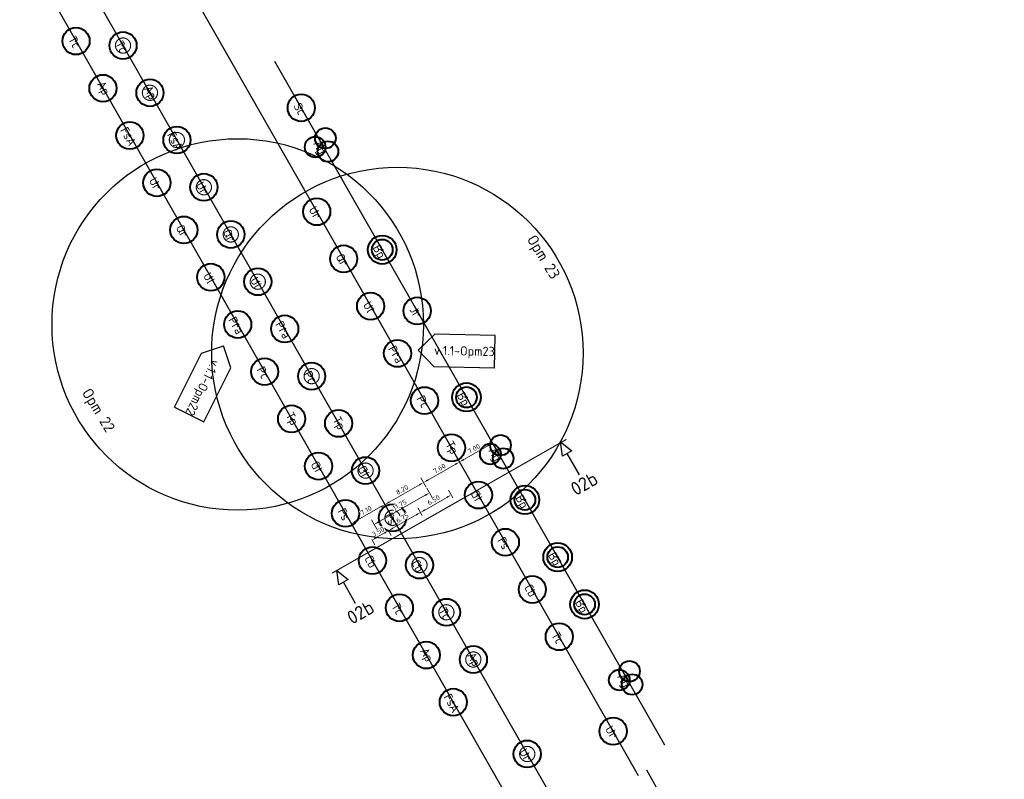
# Model space of a CAD drawing. Header units: metres. Extents: x 149234 to 159511, y 484155 to 486733.
# Tile 13 of 90: x 149510 to 149691, y 486096 to 486236. Entities that reach past the tile are written whole.
import ezdxf
from ezdxf.enums import TextEntityAlignment as Align

# ---------------------------------------------------------------- set-up
doc = ezdxf.new("R2010")
doc.units = ezdxf.units.M
doc.linetypes.add('AM-AS', pattern=[16, 10, -2, 2, -2])
doc.layers.get('0').update_dxf_attribs({"lineweight": 25})
doc.layers.get('Defpoints').update_dxf_attribs({"color": 211, "lineweight": 25})
doc.layers.add('N-WE-GR-BOOM-S', color=7, linetype='Continuous', lineweight=40, true_color=0x009900)
for name, color, linetype, lineweight in [('N-WE-GR-BOOM-T18', 10, 'Continuous', 18), ('X-XX-AL-M', 7, 'Continuous', 18), ('X-XX-AL-VERWIJZING-S', 7, 'Continuous', 25)]:
    doc.layers.add(name, color=color, linetype=linetype, lineweight=lineweight)
doc.styles.add('NLCS-ISO', font='NLCS-ISO.ttf')
doc.styles.add('NLCS-ISO-M500-T18', font='NLCS-ISO.ttf')
doc.styles.add('NLCS-ISO-M500-T25', font='NLCS-ISO.ttf')
doc.dimstyles.new('NLCS-M500-T18-PIJL-X_L2_H1', dxfattribs={"dimscale": 0.5, "dimtxt": 1.8, "dimasz": 1.8, "dimexe": 2, "dimexo": 2, "dimgap": 0.7, "dimtad": 1, "dimzin": 0, "dimdsep": 46, "dimtxsty": 'NLCS-ISO-M500-T18', "dimcen": 0, "dimdle": 2, "dimclrd": 256, "dimclre": 256, "dimclrt": 256, "dimadec": 1, "dimazin": 0, "dimtfac": 1, "dimtofl": 0, "dimtmove": 1, "dimatfit": 0, "dimfxl": 2, "dimfxlon": 1, "dimtfill": 1, "dimtfillclr": 254, "dimtolj": 1, "dimtzin": 0, "dimlwd": 18, "dimlwe": 18, "dimarcsym": 0})

# ---------------------------------------------------------------- blocks, each defined once
blk = doc.blocks.new('SAL-VERWIJZING_DOORSNEDE_BOVEN-SO')
for p, q in [((-2, 9), (0, 14)), ((0, 14), (2, 9)), ((2, 9), (-2, 9)), ((0, 0), (0, 9))]:
    blk.add_line(p, q)
at = {"lineweight": 50, "style": 'NLCS-ISO'}
blk.add_attdef('...', text='', height=5, dxfattribs=at).set_placement((-0.05, -1.19), align=Align.TOP_CENTER)
blk = doc.blocks.new('*U510')
blk.add_circle((0, 0), 5)
at = {"color": 0}
blk.add_circle((0, 0), 0.15, dxfattribs=at)
at = {"layer": 'Defpoints'}
blk.add_line((-2.01, 0), (2.01, 0), dxfattribs=at)
at = {"layer": 'N-WE-GR-BOOM-T18', "insert": (0, -2.3), "char_height": 3.2, "attachment_point": 8, "style": 'NLCS-ISO-M500-T18'}
blk.add_mtext_dynamic_manual_height_columns('Tc', width=4.7343, gutter_width=9, heights=[0], dxfattribs=at)
blk = doc.blocks.new('*U500')
blk.add_circle((0, 0), 5)
at = {"color": 0}
blk.add_circle((0, 0), 0.15, dxfattribs=at)
at = {"layer": 'Defpoints'}
blk.add_line((-2.01, 0), (2.01, 0), dxfattribs=at)
at = {"layer": 'N-WE-GR-BOOM-T18', "insert": (0, -2.3), "char_height": 3.2, "attachment_point": 8, "style": 'NLCS-ISO-M500-T18'}
blk.add_mtext_dynamic_manual_height_columns('Ap', width=4.7343, gutter_width=9, heights=[0], dxfattribs=at)
blk = doc.blocks.new('*U501')
blk.add_circle((0, 0), 5)
at = {"color": 0}
blk.add_circle((0, 0), 0.15, dxfattribs=at)
at = {"layer": 'Defpoints'}
blk.add_line((-2.01, 0), (2.01, 0), dxfattribs=at)
at = {"layer": 'N-WE-GR-BOOM-T18', "insert": (0, -2.3), "char_height": 3.2, "attachment_point": 8, "style": 'NLCS-ISO-M500-T18'}
blk.add_mtext_dynamic_manual_height_columns('FsA', width=4.7343, gutter_width=9, heights=[0], dxfattribs=at)
blk = doc.blocks.new('*U503')
blk.add_circle((0, 0), 5)
at = {"color": 0}
blk.add_circle((0, 0), 0.15, dxfattribs=at)
at = {"layer": 'Defpoints'}
blk.add_line((-2.01, 0), (2.01, 0), dxfattribs=at)
at = {"layer": 'N-WE-GR-BOOM-T18', "insert": (0, -2.3), "char_height": 3.2, "attachment_point": 8, "style": 'NLCS-ISO-M500-T18'}
blk.add_mtext_dynamic_manual_height_columns('Ur', width=4.7343, gutter_width=9, heights=[0], dxfattribs=at)
blk = doc.blocks.new('*U504')
blk.add_circle((0, 0), 5)
at = {"color": 0}
blk.add_circle((0, 0), 0.15, dxfattribs=at)
at = {"layer": 'Defpoints'}
blk.add_line((-2.01, 0), (2.01, 0), dxfattribs=at)
at = {"layer": 'N-WE-GR-BOOM-T18', "insert": (0, -2.3), "char_height": 3.2, "attachment_point": 8, "style": 'NLCS-ISO-M500-T18'}
blk.add_mtext_dynamic_manual_height_columns('Qr', width=4.7343, gutter_width=9, heights=[0], dxfattribs=at)
blk = doc.blocks.new('*U505')
blk.add_circle((0, 0), 5)
at = {"color": 0}
blk.add_circle((0, 0), 0.15, dxfattribs=at)
at = {"layer": 'Defpoints'}
blk.add_line((-2.01, 0), (2.01, 0), dxfattribs=at)
at = {"layer": 'N-WE-GR-BOOM-T18', "insert": (0, -2.3), "char_height": 3.2, "attachment_point": 8, "style": 'NLCS-ISO-M500-T18'}
blk.add_mtext_dynamic_manual_height_columns('Ul', width=4.7343, gutter_width=9, heights=[0], dxfattribs=at)
blk = doc.blocks.new('*U595')
blk.add_circle((0, 0), 5)
at = {"color": 0}
blk.add_circle((0, 0), 0.15, dxfattribs=at)
at = {"layer": 'Defpoints'}
blk.add_line((-2.01, 0), (2.01, 0), dxfattribs=at)
at = {"layer": 'N-WE-GR-BOOM-T18', "insert": (0, -2.3), "char_height": 3.2, "attachment_point": 8, "style": 'NLCS-ISO-M500-T18'}
blk.add_mtext_dynamic_manual_height_columns('Pra', width=4.7343, gutter_width=9, heights=[0], dxfattribs=at)
blk = doc.blocks.new('*U506')
blk.add_circle((0, 0), 5)
at = {"color": 0}
blk.add_circle((0, 0), 0.15, dxfattribs=at)
at = {"layer": 'Defpoints'}
blk.add_line((-2.01, 0), (2.01, 0), dxfattribs=at)
at = {"layer": 'N-WE-GR-BOOM-T18', "insert": (0, -2.3), "char_height": 3.2, "attachment_point": 8, "style": 'NLCS-ISO-M500-T18'}
blk.add_mtext_dynamic_manual_height_columns('Pc', width=4.7343, gutter_width=9, heights=[0], dxfattribs=at)
blk = doc.blocks.new('*U511')
blk.add_circle((0, 0), 5)
at = {"color": 0}
blk.add_circle((0, 0), 0.15, dxfattribs=at)
at = {"layer": 'Defpoints'}
blk.add_line((-2.01, 0), (2.01, 0), dxfattribs=at)
at = {"layer": 'N-WE-GR-BOOM-T18', "insert": (0, -2.3), "char_height": 3.2, "attachment_point": 8, "style": 'NLCS-ISO-M500-T18'}
blk.add_mtext_dynamic_manual_height_columns('Tp', width=4.7343, gutter_width=9, heights=[0], dxfattribs=at)
blk = doc.blocks.new('*U508')
blk.add_circle((0, 0), 5)
at = {"color": 0}
blk.add_circle((0, 0), 0.15, dxfattribs=at)
at = {"layer": 'Defpoints'}
blk.add_line((-2.01, 0), (2.01, 0), dxfattribs=at)
at = {"layer": 'N-WE-GR-BOOM-T18', "insert": (0, -2.3), "char_height": 3.2, "attachment_point": 8, "style": 'NLCS-ISO-M500-T18'}
blk.add_mtext_dynamic_manual_height_columns('Gt', width=4.7343, gutter_width=9, heights=[0], dxfattribs=at)
blk = doc.blocks.new('*U502')
blk.add_circle((0, 0), 5)
at = {"color": 0}
blk.add_circle((0, 0), 0.15, dxfattribs=at)
at = {"layer": 'Defpoints'}
blk.add_line((-2.01, 0), (2.01, 0), dxfattribs=at)
at = {"layer": 'N-WE-GR-BOOM-T18', "insert": (0, -2.3), "char_height": 3.2, "attachment_point": 8, "style": 'NLCS-ISO-M500-T18'}
blk.add_mtext_dynamic_manual_height_columns('Fs', width=4.7343, gutter_width=9, heights=[0], dxfattribs=at)
blk = doc.blocks.new('*U509')
blk.add_circle((0, 0), 5)
at = {"color": 0}
blk.add_circle((0, 0), 0.15, dxfattribs=at)
at = {"layer": 'Defpoints'}
blk.add_line((-2.01, 0), (2.01, 0), dxfattribs=at)
at = {"layer": 'N-WE-GR-BOOM-T18', "insert": (0, -2.3), "char_height": 3.2, "attachment_point": 8, "style": 'NLCS-ISO-M500-T18'}
blk.add_mtext_dynamic_manual_height_columns('Cb', width=4.7343, gutter_width=9, heights=[0], dxfattribs=at)
blk = doc.blocks.new('*D571')
at = {"layer": 'Defpoints', "color": 0, "transparency": 16777216}
for p in [(149577.01, 486146.41), (149587.17, 486145.14), (149580.05, 486141.08)]:
    blk.add_point(p, dxfattribs=at)
at = {"layer": 'X-XX-AL-M', "linetype": 'Continuous', "lineweight": 18, "transparency": 16777216}
for p, q in [((149584.62, 486149.6), (149583.63, 486151.34)), ((149583.35, 486150.03), (149577.79, 486146.85)), ((149577.5, 486145.54), (149576.51, 486147.28))]:
    blk.add_line(p, q, dxfattribs=at)
at = {"layer": 'X-XX-AL-M', "transparency": 16777216}
for points in [[(149583.27, 486150.16), (149583.42, 486149.9), (149584.13, 486150.47)], [(149577.71, 486146.98), (149577.86, 486146.72), (149577.01, 486146.41)]]:
    blk.add_solid(points, dxfattribs=at)
at = {"layer": 'X-XX-AL-M', "transparency": 16777216, "insert": (149580.17, 486149.13), "char_height": 0.9, "attachment_point": 5, "rotation": 29.7125, "style": 'NLCS-ISO-M500-T18', "bg_fill": 3, "box_fill_scale": 1.1, "bg_fill_color": 256, "bg_fill_true_color": 13158600, "bg_fill_transparency": 0}
blk.add_mtext('\\A1;8.20', dxfattribs=at)
blk = doc.blocks.new('*D572')
at = {"layer": 'Defpoints', "color": 0, "transparency": 16777216}
for p in [(149570.84, 486142.89), (149570.99, 486142.62), (149580.05, 486141.08)]:
    blk.add_point(p, dxfattribs=at)
at = {"layer": 'X-XX-AL-M', "linetype": 'Continuous', "lineweight": 18, "transparency": 16777216}
for p, q in [((149577.5, 486145.54), (149576.51, 486147.28)), ((149576.22, 486145.96), (149571.62, 486143.33)), ((149570.84, 486142.89), (149570.34, 486143.76))]:
    blk.add_line(p, q, dxfattribs=at)
at = {"layer": 'X-XX-AL-M', "transparency": 16777216}
for points in [[(149576.15, 486146.09), (149576.3, 486145.83), (149577.01, 486146.41)], [(149571.55, 486143.46), (149571.7, 486143.2), (149570.84, 486142.89)]]:
    blk.add_solid(points, dxfattribs=at)
at = {"layer": 'X-XX-AL-M', "transparency": 16777216, "insert": (149573.53, 486145.34), "char_height": 0.9, "attachment_point": 5, "rotation": 29.7125, "style": 'NLCS-ISO-M500-T18', "bg_fill": 3, "box_fill_scale": 1.1, "bg_fill_color": 256, "bg_fill_true_color": 13158600, "bg_fill_transparency": 0}
blk.add_mtext('\\A1;7.10', dxfattribs=at)
blk = doc.blocks.new('*U597')
blk.add_circle((0, 0), 5)
at = {"color": 0}
blk.add_circle((0, 0), 0.15, dxfattribs=at)
at = {"layer": 'Defpoints'}
blk.add_line((-2.01, 0), (2.01, 0), dxfattribs=at)
at = {"layer": 'N-WE-GR-BOOM-T18', "insert": (0, -2.3), "char_height": 3.2, "attachment_point": 8, "style": 'NLCS-ISO-M500-T18'}
blk.add_mtext_dynamic_manual_height_columns('Sc', width=4.7343, gutter_width=9, heights=[0], dxfattribs=at)
blk = doc.blocks.new('*D592')
at = {"layer": 'Defpoints', "color": 0, "transparency": 16777216}
for p in [(149590.73, 486154.24), (149587.17, 486145.14), (149600.61, 486136.93)]:
    blk.add_point(p, dxfattribs=at)
at = {"layer": 'X-XX-AL-M', "linetype": 'Continuous', "lineweight": 18, "transparency": 16777216}
for p, q in [((149591.22, 486153.37), (149590.23, 486155.11)), ((149584.91, 486150.92), (149589.95, 486153.79)), ((149584.62, 486149.6), (149583.63, 486151.34))]:
    blk.add_line(p, q, dxfattribs=at)
at = {"layer": 'X-XX-AL-M', "transparency": 16777216}
for points in [[(149589.87, 486153.92), (149590.02, 486153.66), (149590.73, 486154.24)], [(149584.84, 486151.05), (149584.98, 486150.79), (149584.13, 486150.47)]]:
    blk.add_solid(points, dxfattribs=at)
at = {"layer": 'X-XX-AL-M', "transparency": 16777216, "insert": (149587.03, 486153.05), "char_height": 0.9, "attachment_point": 5, "rotation": 29.7125, "style": 'NLCS-ISO-M500-T18', "bg_fill": 3, "box_fill_scale": 1.1, "bg_fill_color": 256, "bg_fill_true_color": 13158600, "bg_fill_transparency": 0}
blk.add_mtext('\\A1;7.60', dxfattribs=at)
blk = doc.blocks.new('*D593')
at = {"layer": 'Defpoints', "color": 0, "transparency": 16777216}
for p in [(149596.37, 486158.48), (149596.81, 486157.71), (149600.61, 486136.93)]:
    blk.add_point(p, dxfattribs=at)
at = {"layer": 'X-XX-AL-M', "linetype": 'Continuous', "lineweight": 18, "transparency": 16777216}
for p, q in [((149596.81, 486157.71), (149597.3, 486156.84)), ((149591.51, 486154.68), (149596.03, 486157.26)), ((149591.22, 486153.37), (149590.23, 486155.11))]:
    blk.add_line(p, q, dxfattribs=at)
at = {"layer": 'X-XX-AL-M', "transparency": 16777216}
for points in [[(149595.95, 486157.39), (149596.1, 486157.13), (149596.81, 486157.71)], [(149591.44, 486154.82), (149591.58, 486154.55), (149590.73, 486154.24)]]:
    blk.add_solid(points, dxfattribs=at)
at = {"layer": 'X-XX-AL-M', "transparency": 16777216, "insert": (149593.37, 486156.67), "char_height": 0.9, "attachment_point": 5, "rotation": 29.7125, "style": 'NLCS-ISO-M500-T18', "bg_fill": 3, "box_fill_scale": 1.1, "bg_fill_color": 256, "bg_fill_true_color": 13158600, "bg_fill_transparency": 0}
blk.add_mtext('\\A1;7.00', dxfattribs=at)
blk = doc.blocks.new('*U653')
blk.add_circle((0, 0), 3.8)
blk = doc.blocks.new('*U654')
at = {"color": 0, "linetype": 'ByBlock', "lineweight": -2, "transparency": 16777216}
blk.add_blockref('*U653', (-1.9, 2.15), dxfattribs=at)
for p, rotation in [((2.82, 0.57), 239.9999999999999), ((-0.92, -2.72), 120)]:
    blk.add_blockref('*U653', p, dxfattribs=dict(at, rotation=rotation))
blk = doc.blocks.new('*U652')
at = {"color": 0}
blk.add_circle((0, 0), 0.15, dxfattribs=at)
at = {"layer": 'Defpoints'}
blk.add_line((-2.01, 0), (2.01, 0), dxfattribs=at)
blk.add_blockref('*U654', (0, 0))
at = {"layer": 'N-WE-GR-BOOM-T18', "insert": (0, -3.8), "char_height": 3.2, "attachment_point": 8, "style": 'NLCS-ISO-M500-T18'}
blk.add_mtext_dynamic_manual_height_columns('Ag', width=4.7343, gutter_width=9, heights=[0], dxfattribs=at)
blk = doc.blocks.new('*U629')
for radius in [5.27, 3.8]:
    blk.add_circle((0, 0), radius)
at = {"color": 0}
blk.add_circle((0, 0), 0.15, dxfattribs=at)
at = {"layer": 'Defpoints'}
blk.add_line((-2.01, 0), (2.01, 0), dxfattribs=at)
at = {"layer": 'N-WE-GR-BOOM-T18', "insert": (0, -3.8), "char_height": 3.2, "attachment_point": 8, "style": 'NLCS-ISO-M500-T18'}
blk.add_mtext_dynamic_manual_height_columns('Bp', width=4.7343, gutter_width=9, heights=[0], dxfattribs=at)
blk = doc.blocks.new('*U514')
blk.add_circle((0, 0), 5)
at = {"color": 0}
blk.add_circle((0, 0), 0.15, dxfattribs=at)
at = {"layer": 'Defpoints'}
blk.add_line((-2.01, 0), (2.01, 0), dxfattribs=at)
at = {"layer": 'N-WE-GR-BOOM-T18', "insert": (0, -2.3), "char_height": 3.2, "attachment_point": 8, "style": 'NLCS-ISO-M500-T18'}
blk.add_mtext_dynamic_manual_height_columns('Jr', width=4.7343, gutter_width=9, heights=[0], dxfattribs=at)
blk = doc.blocks.new('*U656')
blk.add_circle((0, 0), 3.8)
blk = doc.blocks.new('*U657')
at = {"color": 0, "linetype": 'ByBlock', "lineweight": -2, "transparency": 16777216}
blk.add_blockref('*U656', (-1.9, 2.15), dxfattribs=at)
for p, rotation in [((2.82, 0.57), 239.9999999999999), ((-0.92, -2.72), 120)]:
    blk.add_blockref('*U656', p, dxfattribs=dict(at, rotation=rotation))
blk = doc.blocks.new('*U655')
at = {"color": 0}
blk.add_circle((0, 0), 0.15, dxfattribs=at)
at = {"layer": 'Defpoints'}
blk.add_line((-2.01, 0), (2.01, 0), dxfattribs=at)
blk.add_blockref('*U657', (0, 0))
at = {"layer": 'N-WE-GR-BOOM-T18', "insert": (0, -3.8), "char_height": 3.2, "attachment_point": 8, "style": 'NLCS-ISO-M500-T18'}
blk.add_mtext_dynamic_manual_height_columns('Ag', width=4.7343, gutter_width=9, heights=[0], dxfattribs=at)
blk = doc.blocks.new('*U659')
blk.add_circle((0, 0), 3.8)
blk = doc.blocks.new('*U660')
at = {"color": 0, "linetype": 'ByBlock', "lineweight": -2, "transparency": 16777216}
blk.add_blockref('*U659', (-1.9, 2.15), dxfattribs=at)
for p, rotation in [((2.82, 0.57), 239.9999999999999), ((-0.92, -2.72), 120)]:
    blk.add_blockref('*U659', p, dxfattribs=dict(at, rotation=rotation))
blk = doc.blocks.new('*U658')
at = {"color": 0}
blk.add_circle((0, 0), 0.15, dxfattribs=at)
at = {"layer": 'Defpoints'}
blk.add_line((-2.01, 0), (2.01, 0), dxfattribs=at)
blk.add_blockref('*U660', (0, 0))
at = {"layer": 'N-WE-GR-BOOM-T18', "insert": (0, -3.8), "char_height": 3.2, "attachment_point": 8, "style": 'NLCS-ISO-M500-T18'}
blk.add_mtext_dynamic_manual_height_columns('Ag', width=4.7343, gutter_width=9, heights=[0], dxfattribs=at)
blk = doc.blocks.new('*U626')
at = {"color": 177, "true_color": 0x293189, "const_width": 0.4, "flags": 128}
blk.add_lwpolyline([(2.8, 0, -1), (-2.8, 0, -1)], format="xyb", close=True, dxfattribs=at)
at = {"color": 0}
blk.add_circle((0, 0), 0.15, dxfattribs=at)
at = {"layer": 'Defpoints'}
blk.add_line((-2.01, 0), (2.01, 0), dxfattribs=at)
blk = doc.blocks.new('*D763')
at = {"layer": 'Defpoints', "color": 0, "transparency": 16777216}
for p in [(149589.99, 486146.75), (149583.54, 486144.95), (149584.35, 486143.53)]:
    blk.add_point(p, dxfattribs=at)
at = {"layer": 'X-XX-AL-M', "linetype": 'Continuous', "lineweight": 18, "transparency": 16777216}
for p, q in [((149589.5, 486147.62), (149588.69, 486149.04)), ((149588.4, 486147.73), (149584.32, 486145.4)), ((149583.85, 486144.4), (149583.04, 486145.82))]:
    blk.add_line(p, q, dxfattribs=at)
at = {"layer": 'X-XX-AL-M', "transparency": 16777216}
for points in [[(149588.33, 486147.86), (149588.48, 486147.6), (149589.18, 486148.17)], [(149584.24, 486145.53), (149584.39, 486145.27), (149583.54, 486144.95)]]:
    blk.add_solid(points, dxfattribs=at)
at = {"layer": 'X-XX-AL-M', "transparency": 16777216, "insert": (149585.96, 486147.26), "char_height": 0.9, "attachment_point": 5, "rotation": 29.714, "style": 'NLCS-ISO-M500-T18', "bg_fill": 3, "box_fill_scale": 1.1, "bg_fill_color": 256, "bg_fill_true_color": 13158600, "bg_fill_transparency": 0}
blk.add_mtext('\\A1;6.50', dxfattribs=at)
blk = doc.blocks.new('*D764')
at = {"layer": 'Defpoints', "color": 0, "transparency": 16777216}
for p in [(149587.17, 486145.14), (149575.01, 486142.74), (149576.96, 486139.32)]:
    blk.add_point(p, dxfattribs=at)
at = {"layer": 'X-XX-AL-M', "linetype": 'Continuous', "lineweight": 18, "transparency": 16777216}
for p, q in [((149585.71, 486147.7), (149584.72, 486149.44)), ((149584.43, 486148.12), (149575.79, 486143.19)), ((149575.5, 486141.88), (149574.51, 486143.61))]:
    blk.add_line(p, q, dxfattribs=at)
at = {"layer": 'X-XX-AL-M', "transparency": 16777216}
for points in [[(149584.36, 486148.25), (149584.51, 486147.99), (149585.21, 486148.57)], [(149575.72, 486143.32), (149575.87, 486143.06), (149575.01, 486142.74)]]:
    blk.add_solid(points, dxfattribs=at)
at = {"layer": 'X-XX-AL-M', "transparency": 16777216, "insert": (149579.72, 486146.35), "char_height": 0.9, "attachment_point": 5, "rotation": 29.7125, "style": 'NLCS-ISO-M500-T18', "bg_fill": 3, "box_fill_scale": 1.1, "bg_fill_color": 256, "bg_fill_true_color": 13158600, "bg_fill_transparency": 0}
blk.add_mtext('\\A1;11.75', dxfattribs=at)
blk = doc.blocks.new('*D765')
at = {"layer": 'Defpoints', "color": 0, "transparency": 16777216}
for p in [(149584.35, 486143.53), (149577.12, 486142.58), (149577.67, 486141.6)]:
    blk.add_point(p, dxfattribs=at)
at = {"layer": 'X-XX-AL-M', "linetype": 'Continuous', "lineweight": 18, "transparency": 16777216}
for p, q in [((149583.85, 486144.4), (149583.04, 486145.82)), ((149582.76, 486144.5), (149578.46, 486142.05)), ((149577.61, 486141.71), (149578.17, 486140.74))]:
    blk.add_line(p, q, dxfattribs=at)
at = {"layer": 'X-XX-AL-M', "transparency": 16777216}
for points in [[(149582.68, 486144.63), (149582.83, 486144.37), (149583.54, 486144.95)], [(149578.38, 486142.18), (149578.53, 486141.92), (149577.67, 486141.6)]]:
    blk.add_solid(points, dxfattribs=at)
at = {"layer": 'X-XX-AL-M', "transparency": 16777216, "insert": (149580.21, 486143.97), "char_height": 0.9, "attachment_point": 5, "rotation": 29.714, "style": 'NLCS-ISO-M500-T18', "bg_fill": 3, "box_fill_scale": 1.1, "bg_fill_color": 256, "bg_fill_true_color": 13158600, "bg_fill_transparency": 0}
blk.add_mtext('\\A1;6.75', dxfattribs=at)
blk = doc.blocks.new('*D766')
at = {"layer": 'X-XX-AL-M', "linetype": 'Continuous', "lineweight": 18, "transparency": 16777216}
for p, q in [((149577.61, 486141.71), (149578.17, 486140.74)), ((149574.57, 486139.98), (149575.13, 486139)), ((149576.89, 486141.16), (149575.42, 486140.32))]:
    blk.add_line(p, q, dxfattribs=at)
at = {"layer": 'X-XX-AL-M', "transparency": 16777216}
for points in [[(149576.82, 486141.29), (149576.97, 486141.03), (149577.67, 486141.6)], [(149575.34, 486140.45), (149575.49, 486140.19), (149574.63, 486139.87)]]:
    blk.add_solid(points, dxfattribs=at)
at = {"layer": 'X-XX-AL-M', "transparency": 16777216, "insert": (149575.76, 486141.43), "char_height": 0.9, "attachment_point": 5, "rotation": 29.714, "style": 'NLCS-ISO-M500-T18', "bg_fill": 3, "box_fill_scale": 1.1, "bg_fill_color": 256, "bg_fill_true_color": 13158600, "bg_fill_transparency": 0}
blk.add_mtext('\\A1;3.50', dxfattribs=at)
at = {"layer": 'Defpoints', "color": 0, "transparency": 16777216}
for p in [(149577.12, 486142.58), (149574.08, 486140.85), (149574.63, 486139.87)]:
    blk.add_point(p, dxfattribs=at)
blk = doc.blocks.new('SAL-VERWIJZING_WIJZIGING_LINKS-SO')
for p, q in [((-22.22, 6), (-28.22, 0)), ((0, 6), (-22.22, 6)), ((0, -6), (0, 6)), ((-22.22, -6), (-28.22, 0)), ((0, -6), (-22.22, -6))]:
    blk.add_line(p, q)
at = {"lineweight": 70, "style": 'NLCS-ISO'}
blk.add_attdef('...', text='', height=7, dxfattribs=at).set_placement((0.01, 0.06), align=Align.MIDDLE_RIGHT)

msp = doc.modelspace()

# ---------------------------------------------------------------- linework, layer by layer
at = {"layer": 'Defpoints', "flags": 128}
for points in [[(149623.674, 486096.508), (149574.639, 486182.432), (149497.912, 486316.881), (149448.63, 486403.239, -0.0034315), (149435.239, 486427.083), (149413.727, 486466.009)], [(149451.753, 486351.564), (149606.688, 486080.071, 0.0034921), (149620.811, 486055.72), (149651.414, 486003.793)], [(149512.599, 486259.267), (149612.855, 486083.59, 0.0034921), (149626.928, 486059.325), (149658.555, 486005.659)], [(149997.201, 485478.104, -0.0057292), (149712.956, 485948.017), (149642.09, 486068.261, -0.0034921), (149628.141, 486092.313), (149625.162, 486097.533)]]:
    msp.add_lwpolyline(points, format="xyb", dxfattribs=at)
msp.add_lwpolyline([(149628.515, 486102.148), (149580.719, 486185.901), (149556.773, 486227.861)], dxfattribs=at)
at = {"layer": 'X-XX-AL-VERWIJZING-S', "linetype": 'AM-AS', "const_width": 0.2, "flags": 128}
msp.add_lwpolyline([(149567.277, 486133.79), (149610.41, 486158.405)], dxfattribs=at)

# ---------------------------------------------------------------- block references
at = {"layer": 'N-WE-GR-BOOM-S'}
for name, p, xscale, yscale, zscale, rotation in [('*U510', (149520.189, 486231.644), 0.4999999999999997, 0.4999999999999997, 0.4999999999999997, 298.9392846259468), ('*U510', (149528.835, 486230.818), 0.4999999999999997, 0.4999999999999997, 0.4999999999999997, 298.9392846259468), ('*U626', (149528.832, 486230.819), 0.5, 0.5, 0.5, 300.0342889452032), ('*U500', (149525.145, 486222.958), 0.4999999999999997, 0.4999999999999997, 0.4999999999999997, 298.9392846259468), ('*U500', (149533.791, 486222.132), 0.4999999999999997, 0.4999999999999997, 0.4999999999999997, 298.9392846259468), ('*U626', (149533.788, 486222.133), 0.5, 0.5, 0.5, 300.0342889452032), ('*U597', (149561.616, 486219.376), 0.4999999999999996, 0.4999999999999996, 0.4999999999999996, 299.7124591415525), ('*U501', (149530.102, 486214.273), 0.4999999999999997, 0.4999999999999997, 0.4999999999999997, 298.9392846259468), ('*U501', (149538.748, 486213.447), 0.4999999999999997, 0.4999999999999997, 0.4999999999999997, 298.9392846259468), ('*U652', (149565.585, 486212.42), 0.4999999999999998, 0.4999999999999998, 0.4999999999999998, 299.7124591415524), ('*U626', (149538.744, 486213.448), 0.5, 0.5, 0.5, 300.0342889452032), ('*U503', (149535.058, 486205.588), 0.4999999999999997, 0.4999999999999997, 0.4999999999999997, 298.9392846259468), ('*U503', (149543.704, 486204.762), 0.4999999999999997, 0.4999999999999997, 0.4999999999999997, 298.9392846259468), ('*U626', (149543.701, 486204.763), 0.5, 0.5, 0.5, 300.0342889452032), ('*U503', (149564.462, 486200.266), 0.4999999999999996, 0.4999999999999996, 0.4999999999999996, 299.7124591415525), ('*U504', (149540.015, 486196.903), 0.4999999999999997, 0.4999999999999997, 0.4999999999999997, 298.9392846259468), ('*U504', (149548.661, 486196.077), 0.4999999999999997, 0.4999999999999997, 0.4999999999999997, 298.9392846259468), ('*U626', (149548.657, 486196.078), 0.5, 0.5, 0.5, 300.0342889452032), ('*U629', (149576.519, 486193.262), 0.5, 0.5, 0.5, 299.7124591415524), ('*U504', (149569.418, 486191.58), 0.4999999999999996, 0.4999999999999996, 0.4999999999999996, 299.7124591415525), ('*U505', (149544.971, 486188.217), 0.4999999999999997, 0.4999999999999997, 0.4999999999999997, 298.9392846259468), ('*U505', (149553.617, 486187.391), 0.4999999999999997, 0.4999999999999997, 0.4999999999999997, 298.9392846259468), ('*U626', (149553.614, 486187.392), 0.5, 0.5, 0.5, 300.0342889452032), ('*U505', (149574.375, 486182.895), 0.4999999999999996, 0.4999999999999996, 0.4999999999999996, 299.7124591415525), ('*U514', (149582.933, 486182.022), 0.4999999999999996, 0.4999999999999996, 0.4999999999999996, 299.7124591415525), ('*U595', (149549.928, 486179.532), 0.4999999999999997, 0.4999999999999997, 0.4999999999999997, 298.9392846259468), ('*U595', (149558.574, 486178.706), 0.4999999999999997, 0.4999999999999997, 0.4999999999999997, 298.9392846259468), ('*U595', (149579.331, 486174.21), 0.4999999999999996, 0.4999999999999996, 0.4999999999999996, 299.7124591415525), ('*U506', (149554.884, 486170.847), 0.4999999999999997, 0.4999999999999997, 0.4999999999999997, 298.9392846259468), ('*U506', (149563.53, 486170.021), 0.4999999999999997, 0.4999999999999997, 0.4999999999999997, 298.9392846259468), ('*U626', (149563.53, 486170.021), 0.5, 0.5, 0.5, 300.0342889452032), ('*U506', (149584.288, 486165.525), 0.4999999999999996, 0.4999999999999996, 0.4999999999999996, 299.7124591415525), ('*U629', (149592.001, 486166.132), 0.5, 0.5, 0.5, 299.7124591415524), ('*U511', (149559.841, 486162.162), 0.4999999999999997, 0.4999999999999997, 0.4999999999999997, 298.9392846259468), ('*U511', (149568.487, 486161.336), 0.4999999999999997, 0.4999999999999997, 0.4999999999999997, 298.9392846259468), ('*U511', (149589.244, 486156.839), 0.4999999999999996, 0.4999999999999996, 0.4999999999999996, 299.7124591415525), ('*U655', (149597.802, 486155.966), 0.4999999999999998, 0.4999999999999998, 0.4999999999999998, 299.7124591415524), ('*U508', (149564.797, 486153.476), 0.4999999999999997, 0.4999999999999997, 0.4999999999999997, 298.9392846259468), ('*U508', (149573.443, 486152.65), 0.4999999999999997, 0.4999999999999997, 0.4999999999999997, 298.9392846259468), ('*U626', (149573.443, 486152.65), 0.5, 0.5, 0.5, 300.0342889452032), ('*U508', (149594.201, 486148.154), 0.4999999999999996, 0.4999999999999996, 0.4999999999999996, 299.7124591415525), ('*U629', (149602.759, 486147.281), 0.5, 0.5, 0.5, 299.7124591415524), ('*U502', (149569.753, 486144.791), 0.4999999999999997, 0.4999999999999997, 0.4999999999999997, 298.9392846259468), ('*U502', (149578.4, 486143.965), 0.4999999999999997, 0.4999999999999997, 0.4999999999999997, 298.9392846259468), ('*U626', (149578.4, 486143.965), 0.5, 0.5, 0.5, 300.0342889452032), ('*U502', (149599.157, 486139.469), 0.4999999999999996, 0.4999999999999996, 0.4999999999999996, 299.7124591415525), ('*U509', (149574.71, 486136.106), 0.4999999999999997, 0.4999999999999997, 0.4999999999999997, 298.9392846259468), ('*U629', (149608.777, 486136.736), 0.5, 0.5, 0.5, 299.7124591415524), ('*U509', (149583.356, 486135.28), 0.4999999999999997, 0.4999999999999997, 0.4999999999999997, 298.9392846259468), ('*U626', (149583.356, 486135.28), 0.5, 0.5, 0.5, 300.0342889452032), ('*U509', (149604.114, 486130.784), 0.4999999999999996, 0.4999999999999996, 0.4999999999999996, 299.7124591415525), ('*U510', (149579.666, 486127.421), 0.4999999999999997, 0.4999999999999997, 0.4999999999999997, 298.9392846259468), ('*U629', (149613.733, 486128.051), 0.5, 0.5, 0.5, 299.7124591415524), ('*U510', (149588.313, 486126.595), 0.4999999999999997, 0.4999999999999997, 0.4999999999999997, 298.9392846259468), ('*U626', (149588.313, 486126.595), 0.5, 0.5, 0.5, 300.0342889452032), ('*U510', (149609.07, 486122.098), 0.4999999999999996, 0.4999999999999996, 0.4999999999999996, 299.7124591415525), ('*U500', (149584.623, 486118.735), 0.4999999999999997, 0.4999999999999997, 0.4999999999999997, 298.9392846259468), ('*U500', (149593.269, 486117.91), 0.4999999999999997, 0.4999999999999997, 0.4999999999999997, 298.9392846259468), ('*U626', (149593.269, 486117.91), 0.5, 0.5, 0.5, 300.0342889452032), ('*U658', (149621.523, 486114.4), 0.4999999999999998, 0.4999999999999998, 0.4999999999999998, 299.7124591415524), ('*U501', (149589.579, 486110.05), 0.4999999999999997, 0.4999999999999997, 0.4999999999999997, 298.9392846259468), ('*U503', (149618.983, 486104.728), 0.4999999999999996, 0.4999999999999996, 0.4999999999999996, 299.7124591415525), ('*U503', (149603.182, 486100.539), 0.4999999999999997, 0.4999999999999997, 0.4999999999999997, 298.9392846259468), ('*U626', (149603.181, 486100.536), 0.5, 0.5, 0.5, 300.0342889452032)]:
    msp.add_blockref(name, p, dxfattribs=dict(at, xscale=xscale, yscale=yscale, zscale=zscale, rotation=rotation))
at = {"layer": 'X-XX-AL-VERWIJZING-S'}
ref = msp.add_blockref('SAL-VERWIJZING_WIJZIGING_LINKS-SO', (149597.201, 486174.513), dxfattribs=dict(at, xscale=0.4999999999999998, yscale=0.4999999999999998, zscale=0.4999999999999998, rotation=358.818465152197))
ref.add_attrib('...', 'v.1.1-Opm23', dxfattribs={"layer": '0', "lineweight": 70, "height": 1.7, "rotation": 358.81847, "style": 'NLCS-ISO'}).set_placement((149597.205, 486174.545), align=Align.MIDDLE_RIGHT)
ref = msp.add_blockref('SAL-VERWIJZING_WIJZIGING_LINKS-SO', (149541.006, 486162.961), dxfattribs=dict(at, xscale=0.4999999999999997, yscale=0.4999999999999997, zscale=0.4999999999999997, rotation=243.5669574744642))
ref.add_attrib('...', 'v.1.1-Opm22', dxfattribs={"layer": '0', "lineweight": 70, "height": 1.7, "rotation": 243.56696, "style": 'NLCS-ISO'}).set_placement((149541.033, 486162.943), align=Align.MIDDLE_RIGHT)
at = {"layer": 'X-XX-AL-VERWIJZING-S', "xscale": 0.4999999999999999, "yscale": 0.4999999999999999, "zscale": 0.4999999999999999, "rotation": 29.71245914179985}
for p in [(149612.762, 486151.862), (149571.615, 486128.206)]:
    msp.add_blockref('SAL-VERWIJZING_DOORSNEDE_BOVEN-SO', p, dxfattribs=at).add_auto_attribs({'...': '02b'})

# ---------------------------------------------------------------- texts
at = {"layer": 'Defpoints', "char_height": 2.0312, "attachment_point": 1, "rotation": 301.36431, "style": 'NLCS-ISO-M500-T25'}
for s, insert in [('Opm 23', (149604.761, 486196.259)), ('Opm 22', (149522.913, 486168.058))]:
    msp.add_mtext_dynamic_manual_height_columns(s, width=9.26089, gutter_width=25, heights=[0], dxfattribs=dict(at, insert=insert))

# ---------------------------------------------------------------- next in the draw order: dimensions: what is measured, and where the dimension line sits
at = {"layer": 'X-XX-AL-M'}
dim = msp.add_aligned_dim(p1=(149587.169, 486145.142), p2=(149580.047, 486141.078), distance=-6.137, dimstyle='NLCS-M500-T18-PIJL-X_L2_H1', dxfattribs=at)
dim.commit()
dim.dimension.update_dxf_attribs({"geometry": '*D571', "text_midpoint": (149580.17, 486149.135)})

# ---------------------------------------------------------------- next in the draw order: dimensions: what is measured, and where the dimension line sits
for base, p1, p2, picture, middle in [((149590.728, 486154.239), (149587.169, 486145.142), (149600.608, 486136.926), '*D592', (149587.032, 486153.05)), ((149570.839, 486142.889), (149580.047, 486141.078), (149570.993, 486142.62), '*D572', (149573.526, 486145.343))]:
    dim = msp.add_linear_dim(base=base, p1=p1, p2=p2, angle=29.71246, dimstyle='NLCS-M500-T18-PIJL-X_L2_H1', dxfattribs=at)
    dim.commit()
    dim.dimension.update_dxf_attribs({"geometry": picture, "text_midpoint": middle})

# ---------------------------------------------------------------- next in the draw order: dimensions: what is measured, and where the dimension line sits
dim = msp.add_linear_dim(base=(149596.808, 486157.708), p1=(149600.608, 486136.926), p2=(149596.366, 486158.483), angle=29.71246, dimstyle='NLCS-M500-T18-PIJL-X_L2_H1', dxfattribs=at)
dim.commit()
dim.dimension.update_dxf_attribs({"geometry": '*D593', "text_midpoint": (149593.372, 486156.668)})

# ---------------------------------------------------------------- next in the draw order: dimensions: what is measured, and where the dimension line sits
dim = msp.add_aligned_dim(p1=(149589.993, 486146.753), p2=(149584.347, 486143.532), distance=-1.634, dimstyle='NLCS-M500-T18-PIJL-X_L2_H1', dxfattribs=at)
dim.commit()
dim.dimension.update_dxf_attribs({"geometry": '*D763', "text_midpoint": (149585.964, 486147.256)})

# ---------------------------------------------------------------- next in the draw order: dimensions: what is measured, and where the dimension line sits
dim = msp.add_aligned_dim(p1=(149587.169, 486145.142), p2=(149576.964, 486139.318), distance=-3.944, dimstyle='NLCS-M500-T18-PIJL-X_L2_H1', dxfattribs=at)
dim.commit()
dim.dimension.update_dxf_attribs({"geometry": '*D764', "text_midpoint": (149579.715, 486146.351)})

# ---------------------------------------------------------------- next in the draw order: dimensions: what is measured, and where the dimension line sits
dim = msp.add_linear_dim(base=(149577.674, 486141.605), p1=(149584.347, 486143.532), p2=(149577.117, 486142.582), angle=29.71399, dimstyle='NLCS-M500-T18-PIJL-X_L2_H1', dxfattribs=at)
dim.commit()
dim.dimension.update_dxf_attribs({"geometry": '*D765', "text_midpoint": (149580.209, 486143.972)})

# ---------------------------------------------------------------- next in the draw order: linework, layer by layer
at = {"layer": 'Defpoints'}
msp.add_circle((149549.922, 486179.528), 34.152, dxfattribs=at)

# ---------------------------------------------------------------- next in the draw order: dimensions: what is measured, and where the dimension line sits
at = {"layer": 'X-XX-AL-M'}
dim = msp.add_linear_dim(base=(149574.635, 486139.87), p1=(149577.117, 486142.582), p2=(149574.077, 486140.847), angle=29.71399, dimstyle='NLCS-M500-T18-PIJL-X_L2_H1', dxfattribs=at)
dim.commit()
dim.dimension.update_dxf_attribs({"geometry": '*D766', "text_midpoint": (149575.758, 486141.432)})

# ---------------------------------------------------------------- next in the draw order: linework, layer by layer
at = {"layer": 'Defpoints'}
msp.add_circle((149579.294, 486174.275), 34.152, dxfattribs=at)

doc.saveas('drawing.dxf')
